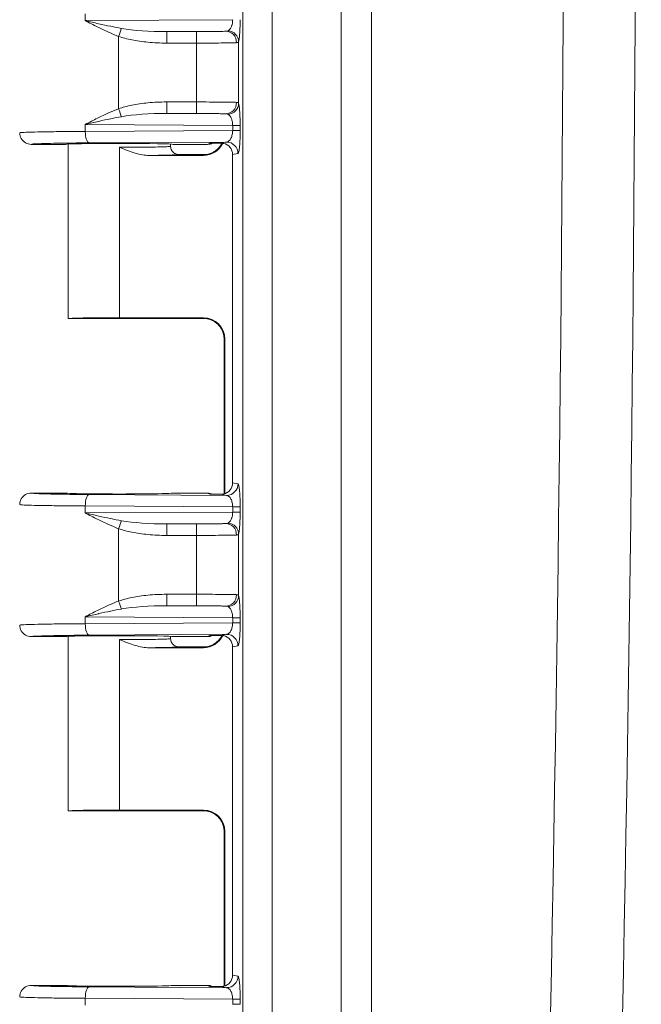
# Model space of a CAD drawing. Header units: inches. Extents: x 0.3 to 84.8, y 1.5 to 53.5.
# Tile 35 of 107: x 28.3 to 30.2, y 22.3 to 25.3. Entities that reach past the tile are written whole.
import ezdxf

# ---------------------------------------------------------------- set-up
doc = ezdxf.new("R2010")
doc.units = ezdxf.units.IN
doc.header["$LTSCALE"] = 2.5
doc.header["$MEASUREMENT"] = 0
for name, color, linetype, lineweight in [('Dimension (ANSI)', 7, 'Continuous', 9), ('Visible (ANSI)', 7, 'Continuous', 18), ('Visible Narrow (ANSI)', 7, 'Continuous', 5)]:
    doc.layers.add(name, color=color, linetype=linetype, lineweight=lineweight)
doc.styles.add('Note Text (ANSI)', font='arial.ttf')
doc.dimstyles.new('.XX', dxfattribs={"dimscale": 2.5, "dimtxt": 0.095, "dimasz": 0.125, "dimexe": 0.1875, "dimexo": 0.0625, "dimgap": 0.0625, "dimtad": 0, "dimtih": 1, "dimtoh": 1, "dimrnd": 1e-08, "dimzin": 0, "dimdsep": 46, "dimtxsty": 'Note Text (ANSI)', "dimblk": 'Filled-1', "dimcen": 0.09, "dimdle": 0.45, "dimclrd": 256, "dimclre": 256, "dimclrt": 256, "dimadec": 0, "dimazin": 1, "dimtfac": 1.263158, "dimtofl": 0, "dimtmove": 0, "dimatfit": 3, "dimfxl": 1, "dimtolj": 1, "dimtzin": 4, "dimlwd": -1, "dimlwe": -1, "dimarcsym": 0})

# ---------------------------------------------------------------- blocks, each defined once
blk = doc.blocks.new('Filled-1')
at = {"color": 0}
for p, q in [((0, 0), (-1, 0.25)), ((-1, 0.25), (-1, -0.25)), ((-1, 0), (0, 0)), ((-1, -0.25), (0, 0))]:
    blk.add_line(p, q, dxfattribs=at)
at = {"color": 0, "flags": 128}
blk.add_lwpolyline([(-1, -0.25), (0, 0), (-1, 0.25), (-1, -0.25)], dxfattribs=at)
at = {"color": 0}
blk.add_solid([(-1, -0.25), (0, 0), (-1, 0.25), (-1, -0.25)], dxfattribs=at)
blk = doc.blocks.new('*D39')
at = {"layer": 'Defpoints', "color": 0, "transparency": 16777216}
for p in [(29.2338, 32.0593), (26.5463, 20.6543), (29.2338, 20.6543)]:
    blk.add_point(p, dxfattribs=at)
at = {"layer": 'Dimension (ANSI)', "transparency": 16777216}
for p, q in [((29.0775, 32.0593), (26.0775, 32.0593)), ((26.5463, 31.7468), (26.5463, 26.6323)), ((26.5463, 20.9668), (26.5463, 26.0813)), ((29.0775, 20.6543), (26.0775, 20.6543))]:
    blk.add_line(p, q, dxfattribs=at)
at = {"layer": 'Dimension (ANSI)', "transparency": 16777216, "xscale": 0.3125, "yscale": 0.3125, "zscale": 0.3125}
for p, rotation in [((26.5463, 32.0593), 90), ((26.5463, 20.6543), 270)]:
    blk.add_blockref('Filled-1', p, dxfattribs=dict(at, rotation=rotation))
at = {"layer": 'Dimension (ANSI)', "transparency": 16777216, "insert": (26.1797, 26.476), "char_height": 0.2375, "attachment_point": 1, "style": 'Note Text (ANSI)'}
blk.add_mtext('\\A1;11.41', dxfattribs=at)

msp = doc.modelspace()

# ---------------------------------------------------------------- linework, layer by layer
at = {"layer": 'Visible (ANSI)'}
for p, q in [((28.476, 24.8878), (28.371, 24.8878)), ((28.4835, 24.3568), (28.4835, 24.8887)), ((28.796, 24.8818), (28.796, 24.8887)), ((28.796, 24.8818), (28.796, 24.8818)), ((28.9086, 24.8878), (28.8035, 24.8878)), ((28.953, 24.8921), (28.953, 24.8921)), ((28.7308, 24.8541), (28.8962, 24.8541)), ((28.821, 24.8568), (28.906, 24.8568)), ((28.985, 24.8567), (28.985, 23.8565)), ((28.906, 24.3568), (28.4835, 24.3568)), ((28.6397, 24.3595), (28.8962, 24.3595)), ((28.9596, 23.8229), (28.9596, 24.2929)), ((28.9612, 23.8234), (28.9612, 24.2945)), ((28.371, 23.8253), (28.476, 23.8253)), ((28.8035, 23.8253), (28.9086, 23.8253)), ((28.9596, 23.8197), (28.9596, 23.8197)), ((28.476, 23.3878), (28.371, 23.3878)), ((28.4835, 22.8568), (28.4835, 23.3887)), ((28.796, 23.3818), (28.796, 23.3887)), ((28.796, 23.3818), (28.796, 23.3818)), ((28.9086, 23.3878), (28.8035, 23.3878)), ((28.953, 23.3921), (28.953, 23.3921)), ((28.7308, 23.3541), (28.8962, 23.3541)), ((28.821, 23.3568), (28.906, 23.3568)), ((28.985, 23.3567), (28.985, 22.3565)), ((28.906, 22.8568), (28.4835, 22.8568)), ((28.6397, 22.8595), (28.8962, 22.8595)), ((28.9596, 22.3229), (28.9596, 22.7929)), ((28.9612, 22.3234), (28.9612, 22.7945)), ((28.371, 22.3253), (28.476, 22.3253)), ((28.8035, 22.3253), (28.9086, 22.3253)), ((28.9596, 22.3197), (28.9596, 22.3197))]:
    msp.add_line(p, q, dxfattribs=at)
for centre, major_axis, ratio, start_param, end_param in [((28.6397, 24.8878), (-0.1638, 0), 0.017455, 3.141593, 6.283185), ((28.8962, 24.9191), (0.046, -0.046), 0.999695, 5.497939, 6.625741), ((28.9086, 24.9228), (0, -0.035), 0.999239, 0, 0.452926), ((28.9155, 24.9263), (-0.0314, -0.0156), 0.998357, 1.10843, 1.134094), ((28.8962, 24.9191), (0.046, -0.046), 0.999695, 0.36673, 0.366759), ((28.9498, 24.8566), (0.0345, 0.0069), 0.996044, 6.087018, 7.437532), ((28.6397, 24.3568), (-0.1562, 0), 0.017455, 4.712389, 6.275185), ((28.6397, 24.3568), (-0.1562, 0), 0.017455, 0, 0.008), ((28.8962, 24.2945), (0.046, 0.046), 0.999695, 5.497939, 7.068431), ((28.9498, 23.8566), (0.0345, -0.0069), 0.996044, 5.128838, 6.479353), ((28.6397, 23.8253), (-0.1638, 0), 0.017455, 0, 3.141593), ((28.9086, 23.7903), (0, 0.035), 0.999239, 5.830259, 6.283185), ((28.9155, 23.7869), (-0.0314, 0.0157), 0.998372, 5.149879, 5.17596), ((28.6397, 23.3878), (-0.1638, 0), 0.017455, 3.141593, 6.283185), ((28.8962, 23.4191), (0.046, -0.046), 0.999695, 5.497939, 6.625741), ((28.9086, 23.4228), (0, -0.035), 0.999239, 0, 0.452926), ((28.9155, 23.4263), (-0.0314, -0.0156), 0.998357, 1.10843, 1.134094), ((28.8962, 23.4191), (0.046, -0.046), 0.999695, 0.36673, 0.366759), ((28.9498, 23.3566), (0.0345, 0.0069), 0.996044, 6.087018, 7.437532), ((28.6397, 22.8568), (-0.1562, 0), 0.017455, 4.712389, 6.275185), ((28.6397, 22.8568), (-0.1562, 0), 0.017455, 0, 0.008), ((28.8962, 22.7945), (0.046, 0.046), 0.999695, 5.497939, 7.068431), ((28.9498, 22.3566), (0.0345, -0.0069), 0.996044, 5.128838, 6.479353), ((28.6397, 22.3253), (-0.1638, 0), 0.017455, 0, 3.141593), ((28.9086, 22.2903), (0, 0.035), 0.999239, 5.830259, 6.283185), ((28.9155, 22.2869), (-0.0314, 0.0157), 0.998372, 5.149879, 5.17596)]:
    msp.add_ellipse(centre, major_axis=major_axis, ratio=ratio, start_param=start_param, end_param=end_param, dxfattribs=at)
for points, knots in [([(28.371, 24.8878), (28.3649, 24.8878), (28.3588, 24.8895), (28.3535, 24.8925), (28.3482, 24.8956), (28.3437, 24.9001), (28.3407, 24.9053), (28.3376, 24.9106), (28.336, 24.9167), (28.336, 24.9228)], [0, 0, 0, 0, 0.333333, 0.333333, 0.333333, 0.666667, 0.666667, 0.666667, 1, 1, 1, 1]), ([(28.796, 24.8818), (28.796, 24.8774), (28.7971, 24.8731), (28.7993, 24.8693), (28.8015, 24.8656), (28.8047, 24.8623), (28.8085, 24.8602), (28.8123, 24.858), (28.8166, 24.8568), (28.821, 24.8568)], [0.0006422, 0.0006422, 0.0006422, 0.0006422, 0.3333333, 0.3333333, 0.3333333, 0.6666667, 0.6666667, 0.6666667, 1, 1, 1, 1]), ([(28.9028, 24.8564), (28.9028, 24.8564), (28.903, 24.8564), (28.9042, 24.8565), (28.9049, 24.8566), (28.9069, 24.857), (28.9082, 24.8572), (28.911, 24.8579), (28.9123, 24.8582), (28.9157, 24.8592), (28.9177, 24.8599), (28.9229, 24.8621), (28.9261, 24.8638), (28.934, 24.8687), (28.9384, 24.8724), (28.9464, 24.881), (28.9499, 24.8861), (28.9527, 24.8915)], [0.0969911, 0.0969911, 0.0969911, 0.0969911, 0.1170348, 0.1170348, 0.1313057, 0.1313057, 0.1457946, 0.1457946, 0.1578315, 0.1578315, 0.1745659, 0.1745659, 0.2022414, 0.2022414, 0.2455146, 0.2455146, 0.2918802, 0.2918802, 0.2918802, 0.2918802]), ([(28.9155, 24.8913), (28.9162, 24.8913), (28.9162, 24.8913), (28.9217, 24.8913), (28.927, 24.8914), (28.9376, 24.8915), (28.9436, 24.8916), (28.9503, 24.8916)], [-0.1174435, -0.1174435, -0.1174435, -0.1174435, -0.1088998, -0.1088998, -0.0518519, -0.0518519, -0.0000581, -0.0000581, -0.0000581, -0.0000581]), ([(28.9503, 24.8916), (28.9514, 24.8916), (28.9526, 24.8915), (28.955, 24.8913), (28.9563, 24.8911), (28.9575, 24.8908)], [-0.01875962, -0.01875962, -0.01875962, -0.01875962, -0.00987617, -0.00987617, -0.00000098, -0.00000098, -0.00000098, -0.00000098]), ([(28.9596, 24.2929), (28.9596, 24.2999), (28.9584, 24.307), (28.954, 24.3202), (28.9507, 24.3265), (28.9424, 24.3375), (28.9373, 24.3424), (28.9289, 24.3482), (28.926, 24.3499), (28.9203, 24.3527), (28.9174, 24.3538), (28.9128, 24.3553), (28.9109, 24.3558), (28.9084, 24.3564), (28.9076, 24.3565), (28.9059, 24.3568), (28.9051, 24.357), (28.9039, 24.3571), (28.9035, 24.3572), (28.9029, 24.3572), (28.9028, 24.3572), (28.9028, 24.3572)], [0, 0, 0, 0, 0.0535069, 0.0535069, 0.1061098, 0.1061098, 0.1586968, 0.1586968, 0.1843382, 0.1843382, 0.2079959, 0.2079959, 0.2240657, 0.2240657, 0.2325594, 0.2325594, 0.244903, 0.244903, 0.2574386, 0.2574386, 0.271601, 0.271601, 0.271601, 0.271601]), ([(28.371, 23.8253), (28.3649, 23.8253), (28.3588, 23.8237), (28.3535, 23.8206), (28.3482, 23.8176), (28.3437, 23.8131), (28.3407, 23.8078), (28.3376, 23.8025), (28.336, 23.7964), (28.336, 23.7903)], [0, 0, 0, 0, 0.333333, 0.333333, 0.333333, 0.666667, 0.666667, 0.666667, 1, 1, 1, 1]), ([(28.9503, 23.8216), (28.9437, 23.8216), (28.9377, 23.8217), (28.9266, 23.8218), (28.9209, 23.8218), (28.9165, 23.8219), (28.9162, 23.8219), (28.9155, 23.8219)], [-0.06906347, -0.06906347, -0.06906347, -0.06906347, -0.03760476, -0.03760476, 0, 0, 0.00481766, 0.00481766, 0.00481766, 0.00481766]), ([(28.9575, 23.8224), (28.9563, 23.8221), (28.955, 23.8219), (28.9526, 23.8217), (28.9514, 23.8216), (28.9503, 23.8216)], [-0.01882632, -0.01882632, -0.01882632, -0.01882632, -0.00908037, -0.00908037, -0.00005706, -0.00005706, -0.00005706, -0.00005706]), ([(28.371, 23.3878), (28.3649, 23.3878), (28.3588, 23.3895), (28.3535, 23.3925), (28.3482, 23.3956), (28.3437, 23.4001), (28.3407, 23.4053), (28.3376, 23.4106), (28.336, 23.4167), (28.336, 23.4228)], [0, 0, 0, 0, 0.333333, 0.333333, 0.333333, 0.666667, 0.666667, 0.666667, 1, 1, 1, 1]), ([(28.821, 23.3568), (28.8166, 23.3568), (28.8123, 23.358), (28.8085, 23.3602), (28.8047, 23.3623), (28.8015, 23.3656), (28.7993, 23.3693), (28.7971, 23.3731), (28.796, 23.3774), (28.796, 23.3818)], [0, 0, 0, 0, 0.3333333, 0.3333333, 0.3333333, 0.6666667, 0.6666667, 0.6666667, 0.9993578, 0.9993578, 0.9993578, 0.9993578]), ([(28.9028, 23.3564), (28.9028, 23.3564), (28.903, 23.3564), (28.9042, 23.3565), (28.9049, 23.3566), (28.9069, 23.357), (28.9082, 23.3572), (28.911, 23.3579), (28.9123, 23.3582), (28.9157, 23.3592), (28.9177, 23.3599), (28.9229, 23.3621), (28.9261, 23.3638), (28.934, 23.3687), (28.9384, 23.3724), (28.9464, 23.381), (28.9499, 23.3861), (28.9527, 23.3915)], [0.0969911, 0.0969911, 0.0969911, 0.0969911, 0.1170348, 0.1170348, 0.1313057, 0.1313057, 0.1457946, 0.1457946, 0.1578315, 0.1578315, 0.1745659, 0.1745659, 0.2022414, 0.2022414, 0.2455146, 0.2455146, 0.2918802, 0.2918802, 0.2918802, 0.2918802]), ([(28.9155, 23.3913), (28.9162, 23.3913), (28.9162, 23.3913), (28.9218, 23.3913), (28.927, 23.3914), (28.9376, 23.3915), (28.9437, 23.3916), (28.9503, 23.3916)], [-0.1175673, -0.1175673, -0.1175673, -0.1175673, -0.1090161, -0.1090161, -0.0516757, -0.0516757, -0.0000573, -0.0000573, -0.0000573, -0.0000573]), ([(28.9503, 23.3916), (28.9514, 23.3916), (28.9526, 23.3915), (28.955, 23.3913), (28.9563, 23.3911), (28.9575, 23.3908)], [-0.01875973, -0.01875973, -0.01875973, -0.01875973, -0.00976419, -0.00976419, -0.00000098, -0.00000098, -0.00000098, -0.00000098]), ([(28.9596, 22.7929), (28.9596, 22.7999), (28.9584, 22.807), (28.954, 22.8202), (28.9507, 22.8265), (28.9424, 22.8375), (28.9373, 22.8424), (28.9289, 22.8482), (28.926, 22.8499), (28.9203, 22.8527), (28.9174, 22.8538), (28.9128, 22.8553), (28.9109, 22.8558), (28.9084, 22.8564), (28.9076, 22.8565), (28.9059, 22.8568), (28.9051, 22.857), (28.9039, 22.8571), (28.9035, 22.8572), (28.9029, 22.8572), (28.9028, 22.8572), (28.9028, 22.8572)], [0, 0, 0, 0, 0.0535069, 0.0535069, 0.1061098, 0.1061098, 0.1586968, 0.1586968, 0.1843382, 0.1843382, 0.2079959, 0.2079959, 0.2240657, 0.2240657, 0.2325594, 0.2325594, 0.244903, 0.244903, 0.2574386, 0.2574386, 0.271601, 0.271601, 0.271601, 0.271601]), ([(28.371, 22.3253), (28.3649, 22.3253), (28.3588, 22.3237), (28.3535, 22.3206), (28.3482, 22.3176), (28.3437, 22.3131), (28.3407, 22.3078), (28.3376, 22.3025), (28.336, 22.2964), (28.336, 22.2903)], [0, 0, 0, 0, 0.333333, 0.333333, 0.333333, 0.666667, 0.666667, 0.666667, 1, 1, 1, 1]), ([(28.9503, 22.3216), (28.9437, 22.3216), (28.9377, 22.3217), (28.9266, 22.3218), (28.9209, 22.3218), (28.9165, 22.3219), (28.9162, 22.3219), (28.9155, 22.3219)], [-0.06906321, -0.06906321, -0.06906321, -0.06906321, -0.03760418, -0.03760418, 0, 0, 0.00481766, 0.00481766, 0.00481766, 0.00481766]), ([(28.9575, 22.3224), (28.9563, 22.3221), (28.955, 22.3219), (28.9526, 22.3217), (28.9514, 22.3216), (28.9503, 22.3216)], [-0.0188263, -0.0188263, -0.0188263, -0.0188263, -0.00908625, -0.00908625, -0.00005704, -0.00005704, -0.00005704, -0.00005704])]:
    msp.add_open_spline(points, degree=3, knots=knots, dxfattribs=at)
for points in [[(28.336, 24.9224), (28.336, 24.9226), (28.336, 24.9227), (28.336, 24.9228)], [(28.7308, 24.8541), (28.7241, 24.8541), (28.7102, 24.8555), (28.688, 24.8608), (28.6646, 24.8688), (28.6482, 24.8753), (28.6397, 24.8787)], [(28.9596, 24.2929), (28.9596, 24.2929), (28.9596, 24.2929), (28.9596, 24.2929)], [(28.336, 23.4224), (28.336, 23.4226), (28.336, 23.4227), (28.336, 23.4228)], [(28.7308, 23.3541), (28.7241, 23.3541), (28.7103, 23.3554), (28.6881, 23.3608), (28.6646, 23.3688), (28.6482, 23.3753), (28.6397, 23.3787)], [(28.9596, 22.7929), (28.9596, 22.7929), (28.9596, 22.7929), (28.9596, 22.7929)]]:
    msp.add_open_spline(points, degree=3, dxfattribs=at)
at = {"layer": 'Visible Narrow (ANSI)'}
for p, q in [((29.0163, 20.9347), (29.0163, 31.7785)), ((29.1059, 20.9347), (29.1059, 31.7785)), ((29.3159, 30.7511), (29.3159, 21.9621)), ((29.4078, 30.7511), (29.4078, 21.9621)), ((28.5358, 25.2859), (28.5358, 25.2648)), ((28.9851, 25.2676), (28.5358, 25.2648)), ((28.9637, 25.2324), (28.7841, 25.2313)), ((28.8743, 25.2313), (28.7841, 25.2313)), ((28.6376, 24.9963), (28.6376, 25.2168)), ((29.0032, 25.0127), (29.0032, 25.2005)), ((28.8746, 25.1963), (28.7844, 25.1963)), ((28.8746, 25.0169), (28.8746, 25.1963)), ((28.7844, 25.0169), (28.8746, 25.0169)), ((28.7841, 24.9819), (28.9637, 24.9808)), ((28.7841, 24.9819), (28.8743, 24.9819)), ((28.5358, 24.9484), (28.5358, 24.9273)), ((28.5358, 24.9484), (28.9851, 24.9456)), ((28.9851, 24.9301), (28.5358, 24.9273)), ((28.9851, 24.9456), (29.0079, 24.9456)), ((28.9851, 24.9456), (28.9851, 24.9301)), ((29.0079, 24.9456), (29.0079, 24.9301)), ((28.9665, 24.8949), (28.5478, 24.8923)), ((28.6397, 24.8787), (28.6397, 24.8541)), ((28.9086, 24.8878), (28.9155, 24.8913)), ((28.6397, 24.8541), (28.6397, 24.3595)), ((28.8962, 24.8541), (28.8946, 24.8557)), ((29.0013, 24.8599), (28.985, 24.8567)), ((28.8946, 24.358), (28.8962, 24.3595)), ((28.9596, 24.293), (28.9612, 24.2945)), ((28.9596, 23.8229), (28.9596, 24.293)), ((28.985, 23.8565), (29.0013, 23.8533)), ((28.9665, 23.8183), (28.5478, 23.8209)), ((28.9155, 23.8219), (28.9086, 23.8253)), ((28.9596, 23.8197), (28.9596, 23.8197)), ((28.5358, 23.7859), (28.5358, 23.7648)), ((28.9851, 23.7831), (28.5358, 23.7859)), ((28.9851, 23.7676), (28.5358, 23.7648)), ((28.9851, 23.7831), (29.0079, 23.7831)), ((28.9851, 23.7831), (28.9851, 23.7676)), ((29.0079, 23.7831), (29.0079, 23.7676)), ((28.9637, 23.7324), (28.7841, 23.7313)), ((28.8743, 23.7313), (28.7841, 23.7313)), ((28.6376, 23.4963), (28.6376, 23.7168)), ((29.0032, 23.5127), (29.0032, 23.7005)), ((28.8746, 23.6963), (28.7844, 23.6963)), ((28.8746, 23.5169), (28.8746, 23.6963)), ((28.7844, 23.5169), (28.8746, 23.5169)), ((28.7841, 23.4819), (28.9637, 23.4808)), ((28.7841, 23.4819), (28.8743, 23.4819)), ((28.5358, 23.4484), (28.5358, 23.4273)), ((28.5358, 23.4484), (28.9851, 23.4456)), ((28.9851, 23.4301), (28.5358, 23.4273)), ((28.9851, 23.4456), (29.0079, 23.4456)), ((28.9851, 23.4456), (28.9851, 23.4301)), ((29.0079, 23.4456), (29.0079, 23.4301)), ((28.9665, 23.3949), (28.5478, 23.3923)), ((28.6397, 23.3787), (28.6397, 23.3541)), ((28.9086, 23.3878), (28.9155, 23.3913)), ((28.6397, 23.3541), (28.6397, 22.8595)), ((28.8962, 23.3541), (28.8946, 23.3557)), ((29.0013, 23.3599), (28.985, 23.3567)), ((28.8946, 22.858), (28.8962, 22.8595)), ((28.9596, 22.793), (28.9612, 22.7945)), ((28.9596, 22.3229), (28.9596, 22.793)), ((28.985, 22.3565), (29.0013, 22.3533)), ((28.9665, 22.3183), (28.5478, 22.3209)), ((28.9155, 22.3219), (28.9086, 22.3253)), ((28.9596, 22.3197), (28.9596, 22.3197)), ((28.9851, 22.2831), (28.5358, 22.2859)), ((28.5358, 22.2859), (28.5358, 22.2648)), ((28.9851, 22.2831), (29.0079, 22.2831)), ((28.9851, 22.2831), (28.9851, 22.2676)), ((29.0079, 22.2831), (29.0079, 22.2676))]:
    msp.add_line(p, q, dxfattribs=at)
for centre, major_axis, ratio, start_param, end_param in [((-72.3732, 26.3566), (0, 144.7708), 0.707107, 4.682029, 4.742749), ((-72.31, 26.3566), (0, 144.9919), 0.707107, 4.682029, 4.742749), ((28.6373, 25.2168), (-0.0113, -0.0331), 0.006678, 1.573083, 2.396891), ((28.787, 25.2661), (0.196, 0.0011), 0.177523, 3.907128, 4.696702), ((28.7841, 25.1963), (0, 0.035), 0.007058, 4.712388, 6.265732), ((28.8743, 25.1963), (0, 0.035), 0.007058, 4.712388, 6.265732), ((28.9637, 25.1974), (-0.0018, 0.035), 0.947728, 4.663227, 6.228449), ((28.9683, 25.2005), (0.0334, -0.0105), 0.960198, 0.317331, 1.770793), ((28.6373, 24.9963), (-0.0113, 0.0331), 0.006678, 3.886274, 4.710071), ((28.7841, 25.0169), (0, -0.035), 0.007058, 0.017454, 1.570797), ((28.8743, 25.0169), (0, -0.035), 0.007058, 0.017462, 1.570797), ((28.9637, 25.0158), (-0.0018, -0.035), 0.947734, 0.054791, 1.620018), ((28.9683, 25.0127), (0.0334, 0.0105), 0.96019, 4.512448, 5.965938), ((28.7871, 24.9471), (0.1961, -0.0012), 0.177567, 1.586835, 2.376095), ((28.9731, 24.9301), (0.035, 0), 0.000051, 0.086975, 1.221607), ((28.5478, 24.9273), (0.0002, -0.035), 0.342015, 4.710216, 6.264581), ((28.8946, 24.9207), (-0.046, -0.046), 0.999695, 0.785585, 1.890618), ((28.8946, 24.9207), (-0.046, -0.046), 0.999695, 1.901991, 1.902036), ((28.9665, 24.8599), (-0.0068, 0.0343), 0.996044, 4.516222, 6.085497), ((28.8946, 24.293), (-0.046, 0.046), 0.999695, 3.927143, 5.497635), ((28.9665, 23.8533), (-0.0069, -0.0343), 0.996044, 0.198056, 1.767172), ((28.5478, 23.7859), (0.0002, 0.035), 0.342015, 0.018603, 1.57297), ((28.9731, 23.7676), (0.035, 0), 0.000051, 0.086975, 1.221607), ((28.6373, 23.7168), (-0.0113, -0.0331), 0.006678, 1.573083, 2.396891), ((28.787, 23.7661), (0.196, 0.0011), 0.177523, 3.907128, 4.696702), ((28.7841, 23.6963), (0, 0.035), 0.007058, 4.712388, 6.265732), ((28.8743, 23.6963), (0, 0.035), 0.007058, 4.712388, 6.265732), ((28.9637, 23.6974), (-0.0018, 0.035), 0.947728, 4.663227, 6.228449), ((28.9683, 23.7005), (0.0334, -0.0105), 0.960198, 0.317331, 1.770793), ((28.6373, 23.4963), (-0.0113, 0.0331), 0.006678, 3.886274, 4.710071), ((28.7841, 23.5169), (0, -0.035), 0.007058, 0.017454, 1.570797), ((28.8743, 23.5169), (0, -0.035), 0.007058, 0.017462, 1.570797), ((28.9637, 23.5158), (-0.0018, -0.035), 0.947734, 0.054791, 1.620018), ((28.9683, 23.5127), (0.0334, 0.0105), 0.96019, 4.512448, 5.965938), ((28.7871, 23.4471), (0.1961, -0.0012), 0.177567, 1.586835, 2.376095), ((28.9731, 23.4301), (0.035, 0), 0.000051, 0.086975, 1.221607), ((28.5478, 23.4273), (0.0002, -0.035), 0.342015, 4.710216, 6.264581), ((28.8946, 23.4207), (-0.046, -0.046), 0.999695, 0.785585, 1.890618), ((28.8946, 23.4207), (-0.046, -0.046), 0.999695, 1.901984, 1.902029), ((28.9665, 23.3599), (-0.0068, 0.0343), 0.996044, 4.516222, 6.085497), ((28.8946, 22.793), (-0.046, 0.046), 0.999695, 3.927143, 5.497635), ((28.9665, 22.3533), (-0.0069, -0.0343), 0.996044, 0.198056, 1.767172), ((28.5478, 22.2859), (0.0002, 0.035), 0.342015, 0.018603, 1.57297), ((28.9731, 22.2676), (0.035, 0), 0.000051, 0.086975, 1.221607)]:
    msp.add_ellipse(centre, major_axis=major_axis, ratio=ratio, start_param=start_param, end_param=end_param, dxfattribs=at)
for points, knots in [([(28.6376, 25.2168), (28.6276, 25.2206), (28.6172, 25.225), (28.6063, 25.2298), (28.5955, 25.2347), (28.5842, 25.24), (28.5725, 25.2458), (28.5607, 25.2517), (28.5484, 25.258), (28.5358, 25.2648)], [0, 0, 0, 0, 0.333333, 0.333333, 0.333333, 0.666667, 0.666667, 0.666667, 1, 1, 1, 1]), ([(28.6458, 25.2411), (28.6356, 25.243), (28.6248, 25.245), (28.6135, 25.2474), (28.6133, 25.2474), (28.613, 25.2475), (28.6127, 25.2475), (28.6012, 25.2499), (28.5893, 25.2525), (28.5766, 25.2553), (28.5765, 25.2554), (28.5763, 25.2554), (28.5762, 25.2554), (28.5634, 25.2583), (28.5499, 25.2614), (28.5358, 25.2648)], [0, 0, 0, 0, 0.325306, 0.325306, 0.325306, 0.333333, 0.333333, 0.333333, 0.662653, 0.662653, 0.662653, 0.666667, 0.666667, 0.666667, 1, 1, 1, 1]), ([(28.9851, 25.2676), (28.985, 25.2658), (28.985, 25.2639), (28.9848, 25.2621), (28.9846, 25.2604), (28.9844, 25.2587), (28.9841, 25.257), (28.9837, 25.2545), (28.9831, 25.252), (28.9823, 25.2497), (28.9821, 25.2489), (28.9818, 25.2481), (28.9815, 25.2473), (28.9804, 25.2444), (28.9789, 25.2416), (28.9773, 25.2394), (28.9756, 25.237), (28.9737, 25.2352), (28.9716, 25.234)], [0, 0, 0, 0, 0.130235, 0.130235, 0.130235, 0.25, 0.25, 0.25, 0.43676, 0.43676, 0.43676, 0.5, 0.5, 0.5, 0.745083, 0.745083, 0.745083, 1, 1, 1, 1]), ([(29.0079, 25.2676), (29.0079, 25.2603), (29.0077, 25.2463), (29.0068, 25.2267), (29.0053, 25.21), (29.0039, 25.2029), (29.0032, 25.2005)], [0, 0, 0, 0, 0.25, 0.5, 0.75, 0.9999658, 0.9999658, 0.9999658, 0.9999658]), ([(28.9637, 25.2324), (28.9615, 25.2323), (28.9587, 25.2322), (28.9554, 25.2321), (28.9538, 25.232), (28.9521, 25.232), (28.9502, 25.2319), (28.9457, 25.2318), (28.9404, 25.2317), (28.9345, 25.2317), (28.9328, 25.2316), (28.9311, 25.2316), (28.9294, 25.2316), (28.9224, 25.2315), (28.9147, 25.2314), (28.9066, 25.2314), (28.9055, 25.2314), (28.9044, 25.2314), (28.9033, 25.2314), (28.8943, 25.2313), (28.8849, 25.2313), (28.875, 25.2313), (28.8748, 25.2313), (28.8746, 25.2313), (28.8743, 25.2313)], [0, 0, 0, 0, 0.169515, 0.169515, 0.169515, 0.25, 0.25, 0.25, 0.445394, 0.445394, 0.445394, 0.5, 0.5, 0.5, 0.719663, 0.719663, 0.719663, 0.75, 0.75, 0.75, 0.994472, 0.994472, 0.994472, 1, 1, 1, 1]), ([(28.9716, 25.234), (28.9707, 25.2335), (28.9697, 25.2331), (28.9684, 25.2328), (28.9671, 25.2326), (28.9655, 25.2324), (28.9637, 25.2324)], [0, 0, 0, 0, 0.5, 0.5, 0.5, 0.9999994, 0.9999994, 0.9999994, 0.9999994]), ([(28.7844, 25.1963), (28.774, 25.1963), (28.7541, 25.1968), (28.7266, 25.1988), (28.7012, 25.2019), (28.6778, 25.2059), (28.6565, 25.2109), (28.6436, 25.2148), (28.6376, 25.2168)], [0, 0, 0, 0, 0.1666667, 0.3333333, 0.5, 0.6666667, 0.8333333, 0.9999856, 0.9999856, 0.9999856, 0.9999856]), ([(28.9969, 25.1974), (28.9926, 25.1972), (28.9801, 25.1969), (28.9511, 25.1966), (28.9148, 25.1963), (28.888, 25.1963), (28.8746, 25.1963)], [0.0000001, 0.0000001, 0.0000001, 0.0000001, 0.25, 0.5, 0.75, 1, 1, 1, 1]), ([(28.5358, 24.9484), (28.5486, 24.9552), (28.5609, 24.9616), (28.5727, 24.9674), (28.5845, 24.9733), (28.5957, 24.9786), (28.6065, 24.9834), (28.6173, 24.9883), (28.6277, 24.9926), (28.6376, 24.9963)], [0, 0, 0, 0, 0.333333, 0.333333, 0.333333, 0.666667, 0.666667, 0.666667, 1, 1, 1, 1]), ([(28.6376, 24.9963), (28.6437, 24.9984), (28.6565, 25.0023), (28.6778, 25.0072), (28.7012, 25.0113), (28.7267, 25.0144), (28.7542, 25.0164), (28.7741, 25.0169), (28.7844, 25.0169)], [0.0000129, 0.0000129, 0.0000129, 0.0000129, 0.1666667, 0.3333333, 0.5, 0.6666667, 0.8333333, 1, 1, 1, 1]), ([(28.9969, 25.0158), (28.9986, 25.0157), (29.0014, 25.0151), (29.0028, 25.0137), (29.0032, 25.0127)], [0.0000065, 0.0000065, 0.0000065, 0.0000065, 0.5, 1, 1, 1, 1]), ([(29.0032, 25.0127), (29.0039, 25.0103), (29.0053, 25.0032), (29.0068, 24.9865), (29.0077, 24.9668), (29.0079, 24.9529), (29.0079, 24.9456)], [0.0000089, 0.0000089, 0.0000089, 0.0000089, 0.25, 0.5, 0.75, 1, 1, 1, 1]), ([(28.5358, 24.9484), (28.55, 24.9518), (28.5636, 24.9549), (28.5764, 24.9578), (28.5766, 24.9578), (28.5768, 24.9579), (28.577, 24.9579), (28.5896, 24.9608), (28.6015, 24.9634), (28.6129, 24.9657), (28.6132, 24.9658), (28.6136, 24.9658), (28.6139, 24.9659), (28.6251, 24.9682), (28.6358, 24.9703), (28.6458, 24.972)], [0, 0, 0, 0, 0.3333333, 0.3333333, 0.3333333, 0.3381711, 0.3381711, 0.3381711, 0.6666667, 0.6666667, 0.6666667, 0.6763403, 0.6763403, 0.6763403, 0.9999933, 0.9999933, 0.9999933, 0.9999933]), ([(28.8743, 24.9819), (28.8746, 24.9819), (28.8748, 24.9819), (28.875, 24.9819), (28.8849, 24.9819), (28.8943, 24.9819), (28.9033, 24.9818), (28.9044, 24.9818), (28.9055, 24.9818), (28.9066, 24.9818), (28.9147, 24.9818), (28.9224, 24.9817), (28.9294, 24.9816), (28.9311, 24.9816), (28.9328, 24.9815), (28.9345, 24.9815), (28.9404, 24.9814), (28.9457, 24.9813), (28.9502, 24.9812), (28.9521, 24.9812), (28.9538, 24.9811), (28.9554, 24.9811), (28.9587, 24.981), (28.9615, 24.9809), (28.9637, 24.9808)], [0, 0, 0, 0, 0.005539, 0.005539, 0.005539, 0.25, 0.25, 0.25, 0.2803522, 0.2803522, 0.2803522, 0.5, 0.5, 0.5, 0.5546228, 0.5546228, 0.5546228, 0.75, 0.75, 0.75, 0.8305077, 0.8305077, 0.8305077, 0.9999971, 0.9999971, 0.9999971, 0.9999971]), ([(28.9637, 24.9808), (28.9654, 24.9807), (28.9668, 24.9806), (28.968, 24.9804), (28.9682, 24.9804), (28.9683, 24.9803), (28.9684, 24.9803), (28.9697, 24.9801), (28.9707, 24.9797), (28.9716, 24.9792)], [0, 0, 0, 0, 0.4569342, 0.4569342, 0.4569342, 0.5, 0.5, 0.5, 0.999962, 0.999962, 0.999962, 0.999962]), ([(28.9716, 24.9792), (28.9737, 24.978), (28.9755, 24.9762), (28.9772, 24.9739), (28.9789, 24.9716), (28.9803, 24.9689), (28.9815, 24.9658), (28.9827, 24.9628), (28.9835, 24.9596), (28.9841, 24.9561), (28.9847, 24.9527), (28.985, 24.9491), (28.9851, 24.9456)], [0, 0, 0, 0, 0.25, 0.25, 0.25, 0.5, 0.5, 0.5, 0.75, 0.75, 0.75, 1, 1, 1, 1]), ([(28.9851, 24.9301), (28.985, 24.9259), (28.9846, 24.9216), (28.9837, 24.9175), (28.9829, 24.9134), (28.9816, 24.9096), (28.9799, 24.9063), (28.9783, 24.9029), (28.9762, 24.9001), (28.9739, 24.8981), (28.9716, 24.8962), (28.9691, 24.895), (28.9665, 24.8949)], [0, 0, 0, 0, 0.25, 0.25, 0.25, 0.5, 0.5, 0.5, 0.75, 0.75, 0.75, 1, 1, 1, 1]), ([(28.5358, 24.9273), (28.5126, 24.9271), (28.4682, 24.9268), (28.4117, 24.926), (28.3688, 24.9251), (28.3421, 24.924), (28.336, 24.9232), (28.336, 24.9228)], [0, 0, 0, 0, 0.2, 0.4, 0.6, 0.8, 1, 1, 1, 1]), ([(28.5478, 24.8923), (28.5365, 24.8922), (28.5257, 24.8921), (28.5153, 24.892), (28.5063, 24.8919), (28.4976, 24.8918), (28.4892, 24.8917), (28.4762, 24.8916), (28.4638, 24.8914), (28.4524, 24.8912), (28.448, 24.8911), (28.4438, 24.8911), (28.4398, 24.891), (28.4265, 24.8907), (28.4148, 24.8904), (28.4052, 24.8901), (28.4042, 24.8901), (28.4032, 24.8901), (28.4022, 24.89), (28.392, 24.8897), (28.3841, 24.8893), (28.3788, 24.889), (28.3784, 24.8889), (28.3779, 24.8889), (28.3775, 24.8889), (28.3731, 24.8885), (28.3709, 24.8882), (28.371, 24.8878)], [0, 0, 0, 0, 0.107321, 0.107321, 0.107321, 0.2, 0.2, 0.2, 0.344617, 0.344617, 0.344617, 0.4, 0.4, 0.4, 0.581249, 0.581249, 0.581249, 0.6, 0.6, 0.6, 0.8, 0.8, 0.8, 0.818201, 0.818201, 0.818201, 1, 1, 1, 1]), ([(28.8946, 24.8557), (28.8944, 24.8559), (28.8956, 24.8561), (28.8985, 24.8563), (28.9, 24.8564), (28.9019, 24.8565), (28.9042, 24.8565)], [0, 0, 0, 0, 0.5, 0.5, 0.5, 0.7564102, 0.7564102, 0.7564102, 0.7564102]), ([(28.9042, 24.3571), (28.9019, 24.3572), (28.9, 24.3573), (28.8986, 24.3574), (28.8957, 24.3575), (28.8944, 24.3577), (28.8946, 24.358)], [0.2469031, 0.2469031, 0.2469031, 0.2469031, 0.5, 0.5, 0.5, 1, 1, 1, 1]), ([(28.5478, 23.8209), (28.5374, 23.821), (28.5274, 23.8211), (28.5178, 23.8211), (28.5079, 23.8212), (28.4984, 23.8213), (28.4892, 23.8214), (28.4771, 23.8216), (28.4656, 23.8217), (28.4549, 23.8219), (28.4497, 23.822), (28.4446, 23.8221), (28.4398, 23.8222), (28.4274, 23.8224), (28.4165, 23.8227), (28.4072, 23.823), (28.4055, 23.823), (28.4038, 23.8231), (28.4022, 23.8231), (28.392, 23.8235), (28.3841, 23.8238), (28.3788, 23.8242), (28.3787, 23.8242), (28.3787, 23.8242), (28.3786, 23.8242), (28.3735, 23.8246), (28.3709, 23.825), (28.371, 23.8253)], [0, 0, 0, 0, 0.098757, 0.098757, 0.098757, 0.2, 0.2, 0.2, 0.334065, 0.334065, 0.334065, 0.4, 0.4, 0.4, 0.56864, 0.56864, 0.56864, 0.6, 0.6, 0.6, 0.8, 0.8, 0.8, 0.803452, 0.803452, 0.803452, 1, 1, 1, 1]), ([(28.5358, 23.7859), (28.5126, 23.7861), (28.4682, 23.7864), (28.4117, 23.7872), (28.3689, 23.7881), (28.3421, 23.7892), (28.336, 23.79), (28.336, 23.7903)], [0, 0, 0, 0, 0.2, 0.4, 0.6, 0.8, 1, 1, 1, 1]), ([(28.9665, 23.8183), (28.9691, 23.8181), (28.9716, 23.817), (28.9739, 23.815), (28.9762, 23.8131), (28.9783, 23.8102), (28.98, 23.8069), (28.9816, 23.8035), (28.9829, 23.7997), (28.9837, 23.7956), (28.9846, 23.7916), (28.985, 23.7873), (28.9851, 23.7831)], [0, 0, 0, 0, 0.25, 0.25, 0.25, 0.5, 0.5, 0.5, 0.75, 0.75, 0.75, 1, 1, 1, 1]), ([(28.6376, 23.7168), (28.6276, 23.7206), (28.6172, 23.725), (28.6063, 23.7298), (28.5955, 23.7347), (28.5842, 23.74), (28.5725, 23.7458), (28.5607, 23.7517), (28.5484, 23.758), (28.5358, 23.7648)], [0, 0, 0, 0, 0.333333, 0.333333, 0.333333, 0.666667, 0.666667, 0.666667, 1, 1, 1, 1]), ([(28.6458, 23.7411), (28.6356, 23.743), (28.6248, 23.745), (28.6135, 23.7474), (28.6133, 23.7474), (28.613, 23.7475), (28.6127, 23.7475), (28.6012, 23.7499), (28.5893, 23.7525), (28.5766, 23.7553), (28.5765, 23.7554), (28.5763, 23.7554), (28.5762, 23.7554), (28.5634, 23.7583), (28.5499, 23.7614), (28.5358, 23.7648)], [0, 0, 0, 0, 0.325306, 0.325306, 0.325306, 0.333333, 0.333333, 0.333333, 0.662653, 0.662653, 0.662653, 0.666667, 0.666667, 0.666667, 1, 1, 1, 1]), ([(28.9851, 23.7676), (28.985, 23.7658), (28.985, 23.7639), (28.9848, 23.7621), (28.9846, 23.7604), (28.9844, 23.7587), (28.9841, 23.757), (28.9837, 23.7545), (28.9831, 23.752), (28.9823, 23.7497), (28.9821, 23.7489), (28.9818, 23.7481), (28.9815, 23.7473), (28.9804, 23.7444), (28.9789, 23.7416), (28.9773, 23.7394), (28.9756, 23.737), (28.9737, 23.7352), (28.9716, 23.734)], [0, 0, 0, 0, 0.130235, 0.130235, 0.130235, 0.25, 0.25, 0.25, 0.43676, 0.43676, 0.43676, 0.5, 0.5, 0.5, 0.745083, 0.745083, 0.745083, 1, 1, 1, 1]), ([(29.0079, 23.7676), (29.0079, 23.7603), (29.0077, 23.7463), (29.0068, 23.7267), (29.0053, 23.71), (29.0039, 23.7029), (29.0032, 23.7005)], [0, 0, 0, 0, 0.25, 0.5, 0.75, 0.9999658, 0.9999658, 0.9999658, 0.9999658]), ([(28.9637, 23.7324), (28.9615, 23.7323), (28.9587, 23.7322), (28.9554, 23.7321), (28.9538, 23.732), (28.9521, 23.732), (28.9502, 23.7319), (28.9457, 23.7318), (28.9404, 23.7317), (28.9345, 23.7317), (28.9328, 23.7316), (28.9311, 23.7316), (28.9294, 23.7316), (28.9224, 23.7315), (28.9147, 23.7314), (28.9066, 23.7314), (28.9055, 23.7314), (28.9044, 23.7314), (28.9033, 23.7314), (28.8943, 23.7313), (28.8849, 23.7313), (28.875, 23.7313), (28.8748, 23.7313), (28.8746, 23.7313), (28.8743, 23.7313)], [0, 0, 0, 0, 0.169515, 0.169515, 0.169515, 0.25, 0.25, 0.25, 0.445394, 0.445394, 0.445394, 0.5, 0.5, 0.5, 0.719663, 0.719663, 0.719663, 0.75, 0.75, 0.75, 0.994472, 0.994472, 0.994472, 1, 1, 1, 1]), ([(28.9716, 23.734), (28.9707, 23.7335), (28.9697, 23.7331), (28.9684, 23.7328), (28.9671, 23.7326), (28.9655, 23.7324), (28.9637, 23.7324)], [0, 0, 0, 0, 0.5, 0.5, 0.5, 0.9999994, 0.9999994, 0.9999994, 0.9999994]), ([(28.7844, 23.6963), (28.774, 23.6963), (28.7541, 23.6968), (28.7266, 23.6988), (28.7012, 23.7019), (28.6778, 23.7059), (28.6565, 23.7109), (28.6436, 23.7148), (28.6376, 23.7168)], [0, 0, 0, 0, 0.1666667, 0.3333333, 0.5, 0.6666667, 0.8333333, 0.9999856, 0.9999856, 0.9999856, 0.9999856]), ([(28.9969, 23.6974), (28.9926, 23.6972), (28.9801, 23.6969), (28.9511, 23.6966), (28.9148, 23.6963), (28.888, 23.6963), (28.8746, 23.6963)], [0.0000001, 0.0000001, 0.0000001, 0.0000001, 0.25, 0.5, 0.75, 1, 1, 1, 1]), ([(28.5358, 23.4484), (28.5486, 23.4552), (28.5609, 23.4616), (28.5727, 23.4674), (28.5845, 23.4733), (28.5957, 23.4786), (28.6065, 23.4834), (28.6173, 23.4883), (28.6277, 23.4926), (28.6376, 23.4963)], [0, 0, 0, 0, 0.333333, 0.333333, 0.333333, 0.666667, 0.666667, 0.666667, 1, 1, 1, 1]), ([(28.6376, 23.4963), (28.6437, 23.4984), (28.6565, 23.5023), (28.6778, 23.5072), (28.7012, 23.5113), (28.7267, 23.5144), (28.7542, 23.5164), (28.7741, 23.5169), (28.7844, 23.5169)], [0.0000129, 0.0000129, 0.0000129, 0.0000129, 0.1666667, 0.3333333, 0.5, 0.6666667, 0.8333333, 1, 1, 1, 1]), ([(28.9969, 23.5158), (28.9986, 23.5157), (29.0014, 23.5151), (29.0028, 23.5137), (29.0032, 23.5127)], [0.0000065, 0.0000065, 0.0000065, 0.0000065, 0.5, 1, 1, 1, 1]), ([(29.0032, 23.5127), (29.0039, 23.5103), (29.0053, 23.5032), (29.0068, 23.4865), (29.0077, 23.4668), (29.0079, 23.4529), (29.0079, 23.4456)], [0.0000089, 0.0000089, 0.0000089, 0.0000089, 0.25, 0.5, 0.75, 1, 1, 1, 1]), ([(28.5358, 23.4484), (28.55, 23.4518), (28.5636, 23.4549), (28.5764, 23.4578), (28.5766, 23.4578), (28.5768, 23.4579), (28.577, 23.4579), (28.5896, 23.4608), (28.6015, 23.4634), (28.6129, 23.4657), (28.6132, 23.4658), (28.6136, 23.4658), (28.6139, 23.4659), (28.6251, 23.4682), (28.6358, 23.4703), (28.6458, 23.472)], [0, 0, 0, 0, 0.3333333, 0.3333333, 0.3333333, 0.3381711, 0.3381711, 0.3381711, 0.6666667, 0.6666667, 0.6666667, 0.6763403, 0.6763403, 0.6763403, 0.9999933, 0.9999933, 0.9999933, 0.9999933]), ([(28.8743, 23.4819), (28.8746, 23.4819), (28.8748, 23.4819), (28.875, 23.4819), (28.8849, 23.4819), (28.8943, 23.4819), (28.9033, 23.4818), (28.9044, 23.4818), (28.9055, 23.4818), (28.9066, 23.4818), (28.9147, 23.4818), (28.9224, 23.4817), (28.9294, 23.4816), (28.9311, 23.4816), (28.9328, 23.4815), (28.9345, 23.4815), (28.9404, 23.4814), (28.9457, 23.4813), (28.9502, 23.4812), (28.9521, 23.4812), (28.9538, 23.4811), (28.9554, 23.4811), (28.9587, 23.481), (28.9615, 23.4809), (28.9637, 23.4808)], [0, 0, 0, 0, 0.005539, 0.005539, 0.005539, 0.25, 0.25, 0.25, 0.2803522, 0.2803522, 0.2803522, 0.5, 0.5, 0.5, 0.5546228, 0.5546228, 0.5546228, 0.75, 0.75, 0.75, 0.8305077, 0.8305077, 0.8305077, 0.9999971, 0.9999971, 0.9999971, 0.9999971]), ([(28.9637, 23.4808), (28.9654, 23.4807), (28.9668, 23.4806), (28.968, 23.4804), (28.9682, 23.4804), (28.9683, 23.4803), (28.9684, 23.4803), (28.9697, 23.4801), (28.9707, 23.4797), (28.9716, 23.4792)], [0, 0, 0, 0, 0.4569342, 0.4569342, 0.4569342, 0.5, 0.5, 0.5, 0.999962, 0.999962, 0.999962, 0.999962]), ([(28.9716, 23.4792), (28.9737, 23.478), (28.9755, 23.4762), (28.9772, 23.4739), (28.9789, 23.4716), (28.9803, 23.4689), (28.9815, 23.4658), (28.9827, 23.4628), (28.9835, 23.4596), (28.9841, 23.4561), (28.9847, 23.4527), (28.985, 23.4491), (28.9851, 23.4456)], [0, 0, 0, 0, 0.25, 0.25, 0.25, 0.5, 0.5, 0.5, 0.75, 0.75, 0.75, 1, 1, 1, 1]), ([(28.9851, 23.4301), (28.985, 23.4259), (28.9846, 23.4216), (28.9837, 23.4175), (28.9829, 23.4134), (28.9816, 23.4096), (28.9799, 23.4063), (28.9783, 23.4029), (28.9762, 23.4001), (28.9739, 23.3981), (28.9716, 23.3962), (28.9691, 23.395), (28.9665, 23.3949)], [0, 0, 0, 0, 0.25, 0.25, 0.25, 0.5, 0.5, 0.5, 0.75, 0.75, 0.75, 1, 1, 1, 1]), ([(28.5358, 23.4273), (28.5126, 23.4271), (28.4682, 23.4268), (28.4117, 23.426), (28.3688, 23.4251), (28.3421, 23.424), (28.336, 23.4232), (28.336, 23.4228)], [0, 0, 0, 0, 0.2, 0.4, 0.6, 0.8, 1, 1, 1, 1]), ([(28.5478, 23.3923), (28.5365, 23.3922), (28.5257, 23.3921), (28.5153, 23.392), (28.5063, 23.3919), (28.4976, 23.3918), (28.4892, 23.3917), (28.4762, 23.3916), (28.4638, 23.3914), (28.4524, 23.3912), (28.448, 23.3911), (28.4438, 23.3911), (28.4398, 23.391), (28.4265, 23.3907), (28.4148, 23.3904), (28.4052, 23.3901), (28.4042, 23.3901), (28.4032, 23.3901), (28.4022, 23.39), (28.392, 23.3897), (28.3841, 23.3893), (28.3788, 23.389), (28.3784, 23.3889), (28.3779, 23.3889), (28.3775, 23.3889), (28.3731, 23.3885), (28.3709, 23.3882), (28.371, 23.3878)], [0, 0, 0, 0, 0.107321, 0.107321, 0.107321, 0.2, 0.2, 0.2, 0.344617, 0.344617, 0.344617, 0.4, 0.4, 0.4, 0.581249, 0.581249, 0.581249, 0.6, 0.6, 0.6, 0.8, 0.8, 0.8, 0.818201, 0.818201, 0.818201, 1, 1, 1, 1]), ([(28.8946, 23.3557), (28.8944, 23.3559), (28.8956, 23.3561), (28.8985, 23.3563), (28.9, 23.3564), (28.9019, 23.3565), (28.9042, 23.3565)], [0, 0, 0, 0, 0.5, 0.5, 0.5, 0.7564102, 0.7564102, 0.7564102, 0.7564102]), ([(28.9042, 22.8571), (28.9019, 22.8572), (28.9, 22.8573), (28.8986, 22.8574), (28.8957, 22.8575), (28.8944, 22.8577), (28.8946, 22.858)], [0.2469031, 0.2469031, 0.2469031, 0.2469031, 0.5, 0.5, 0.5, 1, 1, 1, 1]), ([(28.5478, 22.3209), (28.5374, 22.321), (28.5274, 22.3211), (28.5178, 22.3211), (28.5079, 22.3212), (28.4984, 22.3213), (28.4892, 22.3214), (28.4771, 22.3216), (28.4656, 22.3217), (28.4549, 22.3219), (28.4497, 22.322), (28.4446, 22.3221), (28.4398, 22.3222), (28.4274, 22.3224), (28.4165, 22.3227), (28.4072, 22.323), (28.4055, 22.323), (28.4038, 22.3231), (28.4022, 22.3231), (28.392, 22.3235), (28.3841, 22.3238), (28.3788, 22.3242), (28.3787, 22.3242), (28.3787, 22.3242), (28.3786, 22.3242), (28.3735, 22.3246), (28.3709, 22.325), (28.371, 22.3253)], [0, 0, 0, 0, 0.098757, 0.098757, 0.098757, 0.2, 0.2, 0.2, 0.334065, 0.334065, 0.334065, 0.4, 0.4, 0.4, 0.56864, 0.56864, 0.56864, 0.6, 0.6, 0.6, 0.8, 0.8, 0.8, 0.803452, 0.803452, 0.803452, 1, 1, 1, 1]), ([(28.5358, 22.2859), (28.5126, 22.2861), (28.4682, 22.2864), (28.4117, 22.2872), (28.3689, 22.2881), (28.3421, 22.2892), (28.336, 22.29), (28.336, 22.2903)], [0, 0, 0, 0, 0.2, 0.4, 0.6, 0.8, 1, 1, 1, 1]), ([(28.9665, 22.3183), (28.9691, 22.3181), (28.9716, 22.317), (28.9739, 22.315), (28.9762, 22.3131), (28.9783, 22.3102), (28.98, 22.3069), (28.9816, 22.3035), (28.9829, 22.2997), (28.9837, 22.2956), (28.9846, 22.2916), (28.985, 22.2873), (28.9851, 22.2831)], [0, 0, 0, 0, 0.25, 0.25, 0.25, 0.5, 0.5, 0.5, 0.75, 0.75, 0.75, 1, 1, 1, 1])]:
    msp.add_open_spline(points, degree=3, knots=knots, dxfattribs=at)
for points in [[(29.0032, 25.2005), (29.0028, 25.1995), (29.0014, 25.198), (28.9986, 25.1975), (28.9969, 25.1974)], [(28.8746, 25.0169), (28.888, 25.0169), (28.9148, 25.0168), (28.9511, 25.0166), (28.9801, 25.0162), (28.9926, 25.0159), (28.9969, 25.0158)], [(29.0079, 24.9301), (29.0079, 24.9212), (29.0076, 24.9046), (29.0063, 24.8815), (29.0041, 24.8645), (29.0023, 24.8601), (29.0013, 24.8599)], [(28.6397, 24.8787), (28.6534, 24.8787), (28.6806, 24.8787), (28.7188, 24.8791), (28.7515, 24.8796), (28.7766, 24.8802), (28.7924, 24.881), (28.796, 24.8815), (28.796, 24.8818)], [(28.9665, 24.8949), (28.9609, 24.8938), (28.9558, 24.8927), (28.9503, 24.8916)], [(28.7308, 24.8541), (28.7446, 24.8542), (28.7692, 24.8546), (28.7982, 24.8552), (28.8165, 24.856), (28.8208, 24.8565), (28.821, 24.8568)], [(28.9596, 24.2929), (28.9596, 24.2929), (28.9596, 24.2929), (28.9596, 24.293)], [(29.0013, 23.8533), (29.0023, 23.8531), (29.0041, 23.8486), (29.0063, 23.8317), (29.0076, 23.8085), (29.008, 23.7919), (29.0079, 23.7831)], [(28.9503, 23.8216), (28.9558, 23.8205), (28.9609, 23.8194), (28.9665, 23.8183)], [(29.0032, 23.7005), (29.0028, 23.6995), (29.0014, 23.698), (28.9986, 23.6975), (28.9969, 23.6974)], [(28.8746, 23.5169), (28.888, 23.5169), (28.9148, 23.5168), (28.9511, 23.5166), (28.9801, 23.5162), (28.9926, 23.5159), (28.9969, 23.5158)], [(29.0079, 23.4301), (29.0079, 23.4212), (29.0076, 23.4046), (29.0063, 23.3815), (29.0041, 23.3645), (29.0023, 23.3601), (29.0013, 23.3599)], [(28.6397, 23.3787), (28.6534, 23.3787), (28.6806, 23.3787), (28.7188, 23.3791), (28.7515, 23.3796), (28.7766, 23.3802), (28.7924, 23.381), (28.796, 23.3815), (28.796, 23.3818)], [(28.9665, 23.3949), (28.9609, 23.3938), (28.9558, 23.3927), (28.9503, 23.3916)], [(28.7308, 23.3541), (28.7446, 23.3542), (28.7692, 23.3546), (28.7982, 23.3552), (28.8165, 23.356), (28.8208, 23.3565), (28.821, 23.3568)], [(28.9596, 22.7929), (28.9596, 22.7929), (28.9596, 22.7929), (28.9596, 22.793)], [(29.0013, 22.3533), (29.0023, 22.3531), (29.0041, 22.3486), (29.0063, 22.3317), (29.0076, 22.3085), (29.008, 22.2919), (29.0079, 22.2831)], [(28.9503, 22.3216), (28.9558, 22.3205), (28.9609, 22.3194), (28.9665, 22.3183)]]:
    msp.add_open_spline(points, degree=3, dxfattribs=at)

# ---------------------------------------------------------------- dimensions: what is measured, and where the dimension line sits
at = {"layer": 'Dimension (ANSI)'}
dim = msp.add_linear_dim(base=(26.5462805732, 20.6543108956), p1=(29.2337805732, 32.0593108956), p2=(29.2337805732, 20.6543108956), angle=90, dimstyle='.XX', override={"dimgap": 0.0625, "dimdec": 2, "dimtol": 0, "dimlim": 0, "dimtp": 0, "dimtm": 0, "dimtdec": 2, "dimatfit": 1}, dxfattribs=at)
dim.commit()
dim.dimension.update_dxf_attribs({"geometry": '*D39', "text_midpoint": (26.5462805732, 26.3568108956), "dimtype": 160})

doc.saveas('drawing.dxf')
